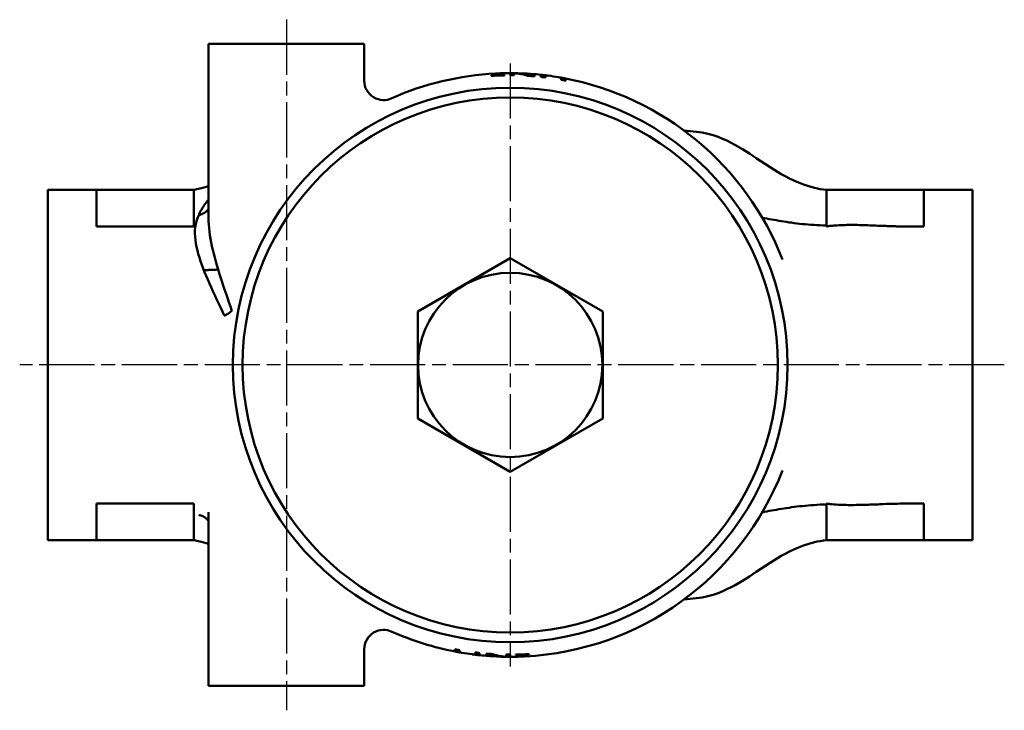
# Model space of a CAD drawing. Header units: millimetres. Extents: x 21 to 250, y 92 to 357.
# Tile 1 of 3: x 39 to 141, y 92 to 163. Entities that reach past the tile are written whole.
import ezdxf

# ---------------------------------------------------------------- set-up
doc = ezdxf.new("R2010")
doc.units = ezdxf.units.MM
doc.linetypes.add('CHAIN', pattern=[0.3543, 0.2362, -0.0295, 0.0591, -0.0295])
for name, color, linetype, lineweight in [('Mittellinie(DIN)', 4, 'CHAIN', 25), ('Mittelpunktmarkierung(DIN)', 4, 'CHAIN', 25), ('Sichtbare Kanten(DIN)', 7, 'Continuous', 50)]:
    doc.layers.add(name, color=color, linetype=linetype, lineweight=lineweight)

msp = doc.modelspace()

# ---------------------------------------------------------------- linework, layer by layer
at = {"layer": 'Mittellinie(DIN)', "linetype": 'CHAIN', "ltscale": 23.990969}
msp.add_line((66.82, 162.57), (66.82, 91.57), dxfattribs=at)
at = {"layer": 'Mittelpunktmarkierung(DIN)', "linetype": 'CHAIN', "ltscale": 23.990969}
for p, q in [((89.82, 158.07), (89.82, 96.07)), ((140.59, 127.07), (39.42, 127.07))]:
    msp.add_line(p, q, dxfattribs=at)
at = {"layer": 'Sichtbare Kanten(DIN)'}
for p, q in [((58.82, 160.07), (74.82, 160.07)), ((58.82, 160.07), (58.82, 142.19)), ((74.82, 160.07), (74.82, 156.28)), ((87.87, 156.78), (87.87, 156.83)), ((88.32, 156.86), (88.32, 157.03)), ((88.32, 156.86), (88.32, 156.81)), ((88.78, 157.05), (88.78, 156.88)), ((88.78, 156.88), (88.78, 156.83)), ((89.23, 156.89), (89.23, 156.84)), ((89.8, 156.85), (89.8, 157.07)), ((90.24, 157.06), (90.24, 156.85)), ((91.87, 156.84), (91.87, 157)), ((91.87, 156.84), (91.87, 156.78)), ((92.31, 156.96), (92.31, 156.74)), ((92.97, 156.68), (92.97, 156.88)), ((93.31, 156.86), (93.31, 156.66)), ((93.44, 156.83), (93.44, 156.63)), ((95.04, 156.39), (95.04, 156.59)), ((95.51, 156.51), (95.51, 156.3)), ((42.32, 145.07), (42.32, 142.4)), ((57.32, 145.07), (47.32, 145.07)), ((47.32, 141.31), (47.32, 145.07)), ((57.32, 141.31), (57.32, 145.07)), ((122.32, 145.07), (122.32, 141.31)), ((122.32, 145.07), (132.32, 145.07)), ((132.32, 145.07), (137.32, 145.07)), ((132.32, 141.31), (132.32, 145.07)), ((137.32, 141.4), (137.32, 145.07)), ((42.32, 142.4), (42.32, 111.73)), ((57.81, 142.48), (57.81, 142.48)), ((47.32, 141.31), (57.32, 141.31)), ((137.32, 112.73), (137.32, 141.4)), ((80.32, 132.55), (89.82, 138.04)), ((89.82, 138.04), (99.32, 132.55)), ((80.32, 121.58), (80.32, 132.55)), ((99.32, 132.55), (99.32, 121.58)), ((89.82, 116.1), (80.32, 121.58)), ((99.32, 121.58), (89.82, 116.1)), ((47.32, 112.82), (57.32, 112.82)), ((47.32, 109.07), (47.32, 112.82)), ((57.32, 109.07), (57.32, 112.82)), ((122.32, 112.82), (122.32, 109.07)), ((132.32, 109.07), (132.32, 112.82)), ((137.32, 109.07), (137.32, 112.73)), ((42.32, 111.73), (42.32, 109.07)), ((58.82, 111.95), (58.82, 94.07)), ((47.32, 109.07), (57.32, 109.07)), ((122.32, 109.07), (132.32, 109.07)), ((137.32, 109.07), (132.32, 109.07)), ((74.82, 97.85), (74.82, 94.07)), ((84.13, 97.63), (84.13, 97.83)), ((84.59, 97.75), (84.59, 97.54)), ((86.2, 97.3), (86.2, 97.51)), ((86.33, 97.27), (86.33, 97.47)), ((86.66, 97.45), (86.66, 97.25)), ((87.33, 97.17), (87.33, 97.39)), ((87.76, 97.29), (87.76, 97.36)), ((87.76, 97.29), (87.76, 97.14)), ((89.4, 97.07), (89.4, 97.29)), ((89.83, 97.29), (89.83, 97.07)), ((90.41, 97.24), (90.41, 97.29)), ((90.85, 97.25), (90.85, 97.3)), ((90.85, 97.08), (90.85, 97.25)), ((91.32, 97.27), (91.32, 97.32)), ((91.32, 97.27), (91.32, 97.1)), ((91.76, 97.35), (91.76, 97.3)), ((74.82, 94.07), (58.82, 94.07))]:
    msp.add_line(p, q, dxfattribs=at)
at = {"layer": 'Sichtbare Kanten(DIN)', "flags": 128}
for points in [[(91.65, 156.79), (91.59, 156.81), (91.53, 156.83), (91.47, 156.85), (91.41, 156.87), (91.35, 156.89), (91.29, 156.9), (91.23, 156.92), (91.17, 156.93), (91.11, 156.95), (91.05, 156.96), (90.99, 156.97), (90.93, 156.98), (90.88, 156.99), (90.82, 157), (90.76, 157.01), (90.7, 157.02), (90.64, 157.03), (90.58, 157.04), (90.52, 157.04), (90.47, 157.05), (90.41, 157.05), (90.35, 157.06), (90.29, 157.06), (90.24, 157.06)], [(90.34, 157.06), (90.4, 157.06), (90.46, 157.06), (90.53, 157.06), (90.59, 157.06), (90.65, 157.05), (90.71, 157.05), (90.78, 157.05), (90.84, 157.04), (90.91, 157.04), (90.97, 157.03), (91.03, 157.02), (91.1, 157.01), (91.16, 157), (91.23, 156.99), (91.29, 156.98), (91.36, 156.97), (91.42, 156.96), (91.48, 156.94), (91.55, 156.93), (91.61, 156.91), (91.68, 156.9), (91.74, 156.88), (91.81, 156.86), (91.87, 156.84)], [(92.97, 156.88), (92.97, 156.89), (92.97, 156.89), (92.97, 156.89), (92.98, 156.89), (92.98, 156.89), (92.98, 156.89), (92.98, 156.89), (92.99, 156.89), (92.99, 156.89), (93, 156.89), (93, 156.89), (93.01, 156.89), (93.02, 156.89), (93.02, 156.89), (93.03, 156.89), (93.04, 156.89), (93.05, 156.89), (93.07, 156.89), (93.09, 156.89), (93.12, 156.88), (93.16, 156.88), (93.21, 156.87), (93.25, 156.87), (93.31, 156.86)], [(93.31, 156.86), (93.31, 156.86), (93.32, 156.86), (93.33, 156.86), (93.34, 156.86), (93.34, 156.86), (93.35, 156.86), (93.36, 156.86), (93.36, 156.85), (93.37, 156.85), (93.38, 156.85), (93.38, 156.85), (93.39, 156.85), (93.4, 156.85), (93.41, 156.85), (93.41, 156.85), (93.42, 156.85), (93.43, 156.85), (93.44, 156.84), (93.44, 156.84), (93.45, 156.84), (93.46, 156.84), (93.47, 156.84), (93.48, 156.84), (93.48, 156.84)], [(93.59, 156.83), (93.58, 156.83), (93.57, 156.83), (93.56, 156.83), (93.55, 156.83), (93.54, 156.83), (93.53, 156.84), (93.52, 156.84), (93.51, 156.84), (93.51, 156.84), (93.5, 156.84), (93.49, 156.84), (93.49, 156.84), (93.48, 156.84), (93.48, 156.84), (93.47, 156.84), (93.47, 156.84), (93.46, 156.84), (93.46, 156.84), (93.45, 156.84), (93.45, 156.84), (93.44, 156.84), (93.44, 156.84), (93.44, 156.83), (93.44, 156.83)], [(93.71, 156.81), (93.71, 156.81), (93.7, 156.81), (93.69, 156.82), (93.69, 156.82), (93.68, 156.82), (93.68, 156.82), (93.67, 156.82), (93.67, 156.82), (93.66, 156.82), (93.65, 156.82), (93.65, 156.82), (93.64, 156.82), (93.64, 156.82), (93.63, 156.82), (93.63, 156.82), (93.62, 156.82), (93.62, 156.82), (93.62, 156.83), (93.61, 156.83), (93.61, 156.83), (93.6, 156.83), (93.6, 156.83), (93.59, 156.83), (93.59, 156.83)], [(74.82, 156.28), (74.83, 156.03), (74.88, 155.78), (74.96, 155.54), (75.07, 155.31), (75.21, 155.1), (75.38, 154.9), (75.56, 154.73), (75.77, 154.59), (76, 154.47), (76.24, 154.38), (76.48, 154.32), (76.73, 154.3), (76.98, 154.3), (77.21, 154.34), (77.42, 154.4), (77.58, 154.46)], [(92.97, 156.68), (92.97, 156.68), (92.97, 156.69), (92.98, 156.69), (92.98, 156.69), (92.98, 156.69), (92.99, 156.69), (93, 156.69), (93, 156.69), (93.01, 156.69), (93.02, 156.69), (93.03, 156.69), (93.04, 156.69), (93.05, 156.69), (93.06, 156.69), (93.07, 156.69), (93.08, 156.69), (93.09, 156.69), (93.09, 156.69), (93.1, 156.69), (93.11, 156.68), (93.11, 156.68), (93.12, 156.68), (93.13, 156.68), (93.13, 156.68)], [(94.89, 156.63), (94.89, 156.64), (94.88, 156.64), (94.88, 156.64), (94.87, 156.64), (94.87, 156.64), (94.86, 156.64), (94.86, 156.64), (94.85, 156.64), (94.85, 156.64), (94.84, 156.64), (94.84, 156.64), (94.83, 156.64), (94.83, 156.65), (94.82, 156.65), (94.82, 156.65), (94.81, 156.65), (94.81, 156.65), (94.8, 156.65), (94.8, 156.65), (94.79, 156.65), (94.79, 156.65), (94.78, 156.65), (94.78, 156.65), (94.77, 156.66)], [(95.04, 156.59), (95.04, 156.59), (95.04, 156.59), (95.04, 156.59), (95.04, 156.6), (95.04, 156.6), (95.04, 156.6), (95.04, 156.6), (95.03, 156.6), (95.03, 156.6), (95.03, 156.6), (95.03, 156.6), (95.03, 156.6), (95.02, 156.61), (95.02, 156.61), (95.02, 156.61), (95.01, 156.61), (95.01, 156.61), (95, 156.61), (94.99, 156.61), (94.98, 156.62), (94.96, 156.62), (94.94, 156.62), (94.92, 156.63), (94.89, 156.63)], [(95, 156.61), (95, 156.61), (95.01, 156.61), (95.02, 156.61), (95.03, 156.61), (95.03, 156.61), (95.04, 156.61), (95.05, 156.6), (95.06, 156.6), (95.06, 156.6), (95.07, 156.6), (95.08, 156.6), (95.09, 156.6), (95.09, 156.6), (95.1, 156.6), (95.11, 156.59), (95.12, 156.59), (95.12, 156.59), (95.13, 156.59), (95.14, 156.59), (95.14, 156.59), (95.15, 156.59), (95.16, 156.59), (95.16, 156.59), (95.17, 156.58)], [(95.17, 156.58), (95.19, 156.58), (95.21, 156.58), (95.23, 156.57), (95.25, 156.57), (95.27, 156.57), (95.29, 156.56), (95.3, 156.56), (95.32, 156.56), (95.33, 156.56), (95.35, 156.55), (95.36, 156.55), (95.37, 156.55), (95.39, 156.55), (95.4, 156.54), (95.41, 156.54), (95.43, 156.54), (95.44, 156.53), (95.46, 156.53), (95.47, 156.53), (95.49, 156.52), (95.5, 156.52), (95.5, 156.51), (95.5, 156.51), (95.51, 156.51)], [(95.34, 156.35), (95.37, 156.34), (95.4, 156.34), (95.41, 156.34), (95.43, 156.33), (95.44, 156.33), (95.44, 156.33), (95.45, 156.33), (95.46, 156.33), (95.47, 156.32), (95.47, 156.32), (95.48, 156.32), (95.48, 156.32), (95.49, 156.32), (95.49, 156.32), (95.49, 156.31), (95.5, 156.31), (95.5, 156.31), (95.5, 156.31), (95.5, 156.31), (95.5, 156.31), (95.5, 156.31), (95.51, 156.3), (95.51, 156.3), (95.51, 156.3)], [(107.68, 151.17), (108.31, 151.12), (108.94, 151.05), (109.25, 151.01), (109.55, 150.96), (110.13, 150.84), (110.67, 150.68), (111.17, 150.51), (111.64, 150.33), (112.09, 150.13), (112.51, 149.92), (112.91, 149.71), (113.67, 149.26), (114.4, 148.8), (115.1, 148.34), (116.52, 147.4), (117.27, 146.93), (117.66, 146.69), (118.07, 146.47), (118.5, 146.24), (118.95, 146.03), (119.44, 145.82), (119.95, 145.62), (120.49, 145.44), (121.07, 145.29), (121.38, 145.22), (121.68, 145.16), (122, 145.11), (122.32, 145.07)], [(42.32, 145.07), (44.82, 145.07), (47.32, 145.07)], [(57.32, 145.07), (58.08, 145.25), (58.82, 145.45)], [(58.82, 144.06), (58.76, 144), (58.71, 143.94), (58.66, 143.87), (58.61, 143.81), (58.56, 143.75), (58.51, 143.68), (58.47, 143.62), (58.42, 143.56), (58.37, 143.49), (58.33, 143.42), (58.29, 143.36), (58.24, 143.29), (58.2, 143.23), (58.16, 143.16), (58.12, 143.09), (58.08, 143.03), (58.04, 142.96), (58.01, 142.89), (57.97, 142.82), (57.94, 142.75), (57.9, 142.69), (57.87, 142.62), (57.84, 142.55), (57.81, 142.48)], [(58.82, 143.08), (58.79, 143.04), (58.76, 143.01), (58.73, 142.97), (58.7, 142.94), (58.66, 142.9), (58.63, 142.87), (58.59, 142.84), (58.55, 142.81), (58.51, 142.78), (58.47, 142.75), (58.43, 142.72), (58.39, 142.7), (58.35, 142.67), (58.3, 142.65), (58.26, 142.63), (58.21, 142.6), (58.16, 142.58), (58.11, 142.57), (58.06, 142.55), (58.01, 142.53), (57.96, 142.52), (57.91, 142.5), (57.86, 142.49), (57.81, 142.48)], [(57.81, 142.48), (57.68, 142.16), (57.57, 141.85), (57.5, 141.54), (57.45, 141.22), (57.42, 140.9), (57.42, 140.57), (57.44, 140.24), (57.47, 139.9), (57.52, 139.55), (57.59, 139.2), (57.68, 138.85), (57.77, 138.49), (57.88, 138.12), (58, 137.75), (58.13, 137.38), (58.27, 137), (58.42, 136.62), (58.58, 136.24), (58.74, 135.85), (58.91, 135.45), (59.09, 135.06), (59.27, 134.65), (59.46, 134.25), (59.65, 133.84), (59.85, 133.42), (60.04, 133), (60.24, 132.57), (60.43, 132.14)], [(61.22, 132.63), (61.07, 133.08), (60.92, 133.52), (60.77, 133.96), (60.62, 134.4), (60.47, 134.83), (60.33, 135.25), (60.19, 135.67), (60.05, 136.09), (59.92, 136.5), (59.8, 136.91), (59.68, 137.32), (59.56, 137.72), (59.45, 138.11), (59.35, 138.51), (59.26, 138.9), (59.17, 139.28), (59.09, 139.67), (59.02, 140.04), (58.96, 140.41), (58.91, 140.78), (58.87, 141.14), (58.84, 141.49), (58.82, 141.84), (58.82, 142.19)], [(115.71, 142.21), (115.95, 142.17), (116.2, 142.12), (116.44, 142.07), (116.69, 142.03), (116.93, 141.98), (117.18, 141.94), (117.43, 141.9), (117.69, 141.85), (117.94, 141.81), (118.2, 141.77), (118.47, 141.73), (118.73, 141.7), (119, 141.66), (119.28, 141.63), (119.56, 141.59), (119.84, 141.56), (120.13, 141.54), (120.42, 141.51), (120.72, 141.48), (121.03, 141.46), (121.34, 141.44), (121.66, 141.43), (121.99, 141.41), (122.32, 141.4)], [(122.89, 141.38), (122.86, 141.38), (122.83, 141.38), (122.81, 141.38), (122.78, 141.37), (122.75, 141.37), (122.73, 141.37), (122.7, 141.37), (122.68, 141.36), (122.65, 141.36), (122.63, 141.36), (122.6, 141.35), (122.58, 141.35), (122.55, 141.35), (122.53, 141.34), (122.51, 141.34), (122.49, 141.34), (122.46, 141.34), (122.44, 141.33), (122.42, 141.33), (122.4, 141.33), (122.38, 141.32), (122.36, 141.32), (122.34, 141.32), (122.32, 141.31)], [(127.8, 141.38), (127.6, 141.39), (127.4, 141.4), (127.19, 141.41), (126.99, 141.42), (126.78, 141.42), (126.56, 141.43), (126.35, 141.44), (126.14, 141.44), (125.92, 141.45), (125.71, 141.45), (125.49, 141.46), (125.27, 141.46), (125.06, 141.46), (124.84, 141.46), (124.63, 141.46), (124.42, 141.46), (124.22, 141.45), (124.01, 141.45), (123.82, 141.44), (123.62, 141.43), (123.43, 141.42), (123.25, 141.41), (123.07, 141.4), (122.89, 141.38)], [(132.32, 141.31), (132.13, 141.31), (131.95, 141.31), (131.77, 141.31), (131.58, 141.31), (131.4, 141.31), (131.21, 141.31), (131.03, 141.31), (130.85, 141.31), (130.66, 141.31), (130.48, 141.31), (130.29, 141.31), (130.11, 141.32), (129.93, 141.32), (129.74, 141.32), (129.55, 141.32), (129.37, 141.33), (129.18, 141.33), (128.99, 141.34), (128.79, 141.35), (128.6, 141.35), (128.4, 141.36), (128.21, 141.37), (128.01, 141.38), (127.8, 141.38)], [(59.81, 136.88), (59.75, 136.87), (59.69, 136.87), (59.64, 136.87), (59.58, 136.86), (59.52, 136.86), (59.46, 136.86), (59.4, 136.86), (59.34, 136.85), (59.28, 136.85), (59.22, 136.85), (59.16, 136.85), (59.1, 136.84), (59.04, 136.84), (58.98, 136.84), (58.92, 136.84), (58.85, 136.84), (58.79, 136.83), (58.73, 136.83), (58.66, 136.83), (58.6, 136.83), (58.54, 136.83), (58.47, 136.83), (58.41, 136.83), (58.34, 136.82)], [(115.71, 111.92), (115.95, 111.97), (116.2, 112.01), (116.44, 112.06), (116.69, 112.1), (116.93, 112.15), (117.18, 112.19), (117.43, 112.24), (117.69, 112.28), (117.94, 112.32), (118.2, 112.36), (118.47, 112.4), (118.73, 112.44), (119, 112.47), (119.28, 112.51), (119.56, 112.54), (119.84, 112.57), (120.13, 112.6), (120.42, 112.62), (120.72, 112.65), (121.03, 112.67), (121.34, 112.69), (121.66, 112.71), (121.99, 112.72), (122.32, 112.73)], [(122.32, 112.82), (122.34, 112.82), (122.36, 112.81), (122.38, 112.81), (122.4, 112.81), (122.42, 112.8), (122.44, 112.8), (122.46, 112.8), (122.49, 112.79), (122.51, 112.79), (122.53, 112.79), (122.55, 112.79), (122.58, 112.78), (122.6, 112.78), (122.63, 112.78), (122.65, 112.77), (122.68, 112.77), (122.7, 112.77), (122.73, 112.77), (122.75, 112.76), (122.78, 112.76), (122.81, 112.76), (122.83, 112.75), (122.86, 112.75), (122.89, 112.75)], [(122.89, 112.75), (123.1, 112.73), (123.31, 112.72), (123.52, 112.7), (123.73, 112.69), (123.94, 112.69), (124.15, 112.68), (124.35, 112.68), (124.55, 112.67), (124.76, 112.67), (124.96, 112.67), (125.17, 112.67), (125.38, 112.68), (125.58, 112.68), (125.79, 112.68), (126, 112.69), (126.2, 112.69), (126.41, 112.7), (126.62, 112.7), (126.82, 112.71), (127.02, 112.72), (127.22, 112.73), (127.42, 112.73), (127.61, 112.74), (127.8, 112.75)], [(127.8, 112.75), (128.15, 112.76), (128.47, 112.78), (128.77, 112.79), (129.07, 112.8), (129.36, 112.81), (129.62, 112.81), (129.85, 112.82), (130.04, 112.82), (130.21, 112.82), (130.37, 112.82), (130.51, 112.82), (130.65, 112.82), (130.79, 112.82), (130.92, 112.82), (131.06, 112.82), (131.2, 112.82), (131.34, 112.82), (131.48, 112.82), (131.62, 112.82), (131.76, 112.82), (131.9, 112.82), (132.04, 112.82), (132.18, 112.82), (132.32, 112.82)], [(58.82, 111.06), (58.79, 111.09), (58.76, 111.13), (58.73, 111.16), (58.7, 111.2), (58.66, 111.23), (58.63, 111.26), (58.59, 111.29), (58.55, 111.33), (58.51, 111.35), (58.47, 111.38), (58.43, 111.41), (58.39, 111.44), (58.35, 111.46), (58.3, 111.48), (58.26, 111.51), (58.21, 111.53), (58.16, 111.55), (58.11, 111.57), (58.06, 111.59), (58.01, 111.6), (57.96, 111.62), (57.91, 111.63), (57.86, 111.64), (57.81, 111.66)], [(47.32, 109.07), (44.82, 109.06), (42.32, 109.07)], [(58.82, 108.69), (58.08, 108.88), (57.32, 109.07)], [(122.32, 109.07), (122, 109.02), (121.68, 108.97), (121.37, 108.91), (121.07, 108.85), (120.49, 108.69), (119.95, 108.51), (119.43, 108.32), (118.95, 108.11), (118.5, 107.89), (118.07, 107.67), (117.66, 107.44), (117.27, 107.21), (116.52, 106.74), (115.1, 105.8), (114.4, 105.33), (113.68, 104.87), (112.92, 104.43), (112.51, 104.22), (112.09, 104.01), (111.65, 103.81), (111.17, 103.62), (110.67, 103.45), (110.13, 103.3), (109.55, 103.17), (109.25, 103.12), (108.94, 103.08), (108.32, 103.02), (107.68, 102.96)], [(77.58, 99.67), (77.42, 99.74), (77.21, 99.79), (76.98, 99.83), (76.73, 99.84), (76.48, 99.81), (76.24, 99.76), (76, 99.67), (75.77, 99.55), (75.56, 99.4), (75.38, 99.23), (75.21, 99.04), (75.07, 98.82), (74.96, 98.59), (74.88, 98.35), (74.83, 98.1), (74.82, 97.85)], [(84.29, 97.78), (84.26, 97.79), (84.24, 97.79), (84.22, 97.8), (84.21, 97.8), (84.2, 97.8), (84.19, 97.8), (84.18, 97.81), (84.18, 97.81), (84.17, 97.81), (84.16, 97.81), (84.16, 97.81), (84.15, 97.81), (84.15, 97.82), (84.15, 97.82), (84.14, 97.82), (84.14, 97.82), (84.14, 97.82), (84.14, 97.82), (84.13, 97.83), (84.13, 97.83), (84.13, 97.83), (84.13, 97.83), (84.13, 97.83), (84.13, 97.83)], [(84.46, 97.55), (84.44, 97.55), (84.42, 97.56), (84.4, 97.56), (84.39, 97.56), (84.37, 97.57), (84.35, 97.57), (84.33, 97.57), (84.32, 97.58), (84.3, 97.58), (84.29, 97.58), (84.27, 97.58), (84.26, 97.59), (84.25, 97.59), (84.24, 97.59), (84.22, 97.59), (84.21, 97.6), (84.19, 97.6), (84.18, 97.6), (84.16, 97.61), (84.15, 97.61), (84.14, 97.62), (84.13, 97.62), (84.13, 97.62), (84.13, 97.63)], [(84.64, 97.52), (84.63, 97.52), (84.62, 97.52), (84.62, 97.52), (84.61, 97.53), (84.6, 97.53), (84.59, 97.53), (84.59, 97.53), (84.58, 97.53), (84.57, 97.53), (84.56, 97.53), (84.56, 97.53), (84.55, 97.54), (84.54, 97.54), (84.53, 97.54), (84.53, 97.54), (84.52, 97.54), (84.51, 97.54), (84.51, 97.54), (84.5, 97.54), (84.49, 97.54), (84.48, 97.55), (84.48, 97.55), (84.47, 97.55), (84.46, 97.55)], [(84.59, 97.54), (84.59, 97.54), (84.6, 97.54), (84.6, 97.54), (84.6, 97.54), (84.6, 97.54), (84.6, 97.54), (84.6, 97.54), (84.6, 97.53), (84.6, 97.53), (84.6, 97.53), (84.61, 97.53), (84.61, 97.53), (84.61, 97.53), (84.61, 97.53), (84.62, 97.53), (84.62, 97.53), (84.63, 97.52), (84.63, 97.52), (84.64, 97.52), (84.66, 97.52), (84.67, 97.51), (84.69, 97.51), (84.72, 97.5), (84.75, 97.5)], [(84.75, 97.5), (84.75, 97.5), (84.75, 97.5), (84.76, 97.5), (84.76, 97.5), (84.77, 97.5), (84.77, 97.49), (84.78, 97.49), (84.78, 97.49), (84.79, 97.49), (84.79, 97.49), (84.8, 97.49), (84.8, 97.49), (84.81, 97.49), (84.81, 97.49), (84.82, 97.49), (84.82, 97.49), (84.83, 97.48), (84.83, 97.48), (84.84, 97.48), (84.84, 97.48), (84.85, 97.48), (84.85, 97.48), (84.86, 97.48), (84.87, 97.48)], [(85.92, 97.32), (85.93, 97.32), (85.94, 97.32), (85.94, 97.32), (85.95, 97.32), (85.95, 97.32), (85.96, 97.32), (85.96, 97.32), (85.97, 97.31), (85.98, 97.31), (85.98, 97.31), (85.99, 97.31), (85.99, 97.31), (86, 97.31), (86, 97.31), (86.01, 97.31), (86.01, 97.31), (86.02, 97.31), (86.02, 97.31), (86.02, 97.31), (86.03, 97.31), (86.03, 97.31), (86.04, 97.31), (86.04, 97.31), (86.05, 97.31)], [(86.05, 97.31), (86.06, 97.3), (86.07, 97.3), (86.08, 97.3), (86.09, 97.3), (86.1, 97.3), (86.11, 97.3), (86.11, 97.3), (86.12, 97.3), (86.13, 97.3), (86.14, 97.3), (86.14, 97.3), (86.15, 97.3), (86.15, 97.29), (86.16, 97.29), (86.16, 97.29), (86.17, 97.29), (86.17, 97.29), (86.18, 97.29), (86.18, 97.29), (86.19, 97.3), (86.19, 97.3), (86.19, 97.3), (86.2, 97.3), (86.2, 97.3)], [(86.33, 97.27), (86.32, 97.27), (86.31, 97.27), (86.31, 97.27), (86.3, 97.28), (86.29, 97.28), (86.29, 97.28), (86.28, 97.28), (86.27, 97.28), (86.26, 97.28), (86.26, 97.28), (86.25, 97.28), (86.24, 97.28), (86.24, 97.28), (86.23, 97.28), (86.22, 97.29), (86.21, 97.29), (86.21, 97.29), (86.2, 97.29), (86.19, 97.29), (86.18, 97.29), (86.18, 97.29), (86.17, 97.29), (86.16, 97.29), (86.15, 97.29)], [(86.66, 97.25), (86.66, 97.25), (86.66, 97.25), (86.66, 97.25), (86.66, 97.24), (86.66, 97.24), (86.65, 97.24), (86.65, 97.24), (86.65, 97.24), (86.64, 97.24), (86.64, 97.24), (86.63, 97.24), (86.63, 97.24), (86.62, 97.24), (86.61, 97.24), (86.6, 97.24), (86.59, 97.24), (86.58, 97.24), (86.56, 97.24), (86.54, 97.25), (86.51, 97.25), (86.47, 97.25), (86.43, 97.26), (86.38, 97.27), (86.33, 97.27)], [(86.66, 97.45), (86.66, 97.45), (86.66, 97.45), (86.66, 97.45), (86.66, 97.44), (86.65, 97.44), (86.65, 97.44), (86.64, 97.44), (86.63, 97.44), (86.62, 97.44), (86.61, 97.44), (86.6, 97.44), (86.59, 97.44), (86.58, 97.44), (86.57, 97.44), (86.56, 97.45), (86.56, 97.45), (86.55, 97.45), (86.54, 97.45), (86.54, 97.45), (86.53, 97.45), (86.52, 97.45), (86.52, 97.45), (86.51, 97.45), (86.5, 97.45)], [(89.3, 97.08), (89.24, 97.08), (89.17, 97.07), (89.11, 97.08), (89.05, 97.08), (88.98, 97.08), (88.92, 97.08), (88.86, 97.09), (88.79, 97.09), (88.73, 97.1), (88.67, 97.1), (88.6, 97.11), (88.54, 97.12), (88.47, 97.13), (88.41, 97.14), (88.34, 97.15), (88.28, 97.16), (88.22, 97.18), (88.15, 97.19), (88.09, 97.2), (88.02, 97.22), (87.96, 97.24), (87.89, 97.25), (87.83, 97.27), (87.76, 97.29)], [(87.99, 97.34), (88.05, 97.32), (88.11, 97.3), (88.17, 97.28), (88.23, 97.27), (88.29, 97.25), (88.35, 97.23), (88.41, 97.22), (88.46, 97.2), (88.52, 97.19), (88.58, 97.17), (88.64, 97.16), (88.7, 97.15), (88.76, 97.14), (88.82, 97.13), (88.88, 97.12), (88.94, 97.11), (88.99, 97.1), (89.05, 97.1), (89.11, 97.09), (89.17, 97.09), (89.23, 97.08), (89.28, 97.08), (89.34, 97.07), (89.4, 97.07)]]:
    msp.add_lwpolyline(points, dxfattribs=at)
at = {"layer": 'Sichtbare Kanten(DIN)'}
for radius in [28.5, 27.5, 9.47]:
    msp.add_circle((89.82, 127.07), radius, dxfattribs=at)
for radius, start, end in [(30, 92.8644, 114.0677), (29.83, 92.8808, 93.7375), (29.78, 91.1327, 93.7436), (29.99, 91.9756, 92.865), (29.8, 91.9885, 92.8837), (30, 90.0302, 91.9753), (29.83, 91.1309, 91.9865), (29.99, 89.2012, 90.0302), (29.8, 89.196, 90.0304), (29.78, 89.1955, 90.0304), (30, 86.0727, 88.5656), (29.99, 85.2407, 86.072), (30, 83.6561, 85.2416), (29.78, 85.2065, 86.4813), (29.8, 85.2095, 86.0463), (29.78, 83.0176, 83.9184), (29.8, 83.022, 83.6134), (30, 80.4989, 82.5426), (29.8, 79.313, 79.906), (29.78, 78.9893, 79.8996), (30, 21.176, 79.3851), (30, 272.8644, 338.824), (30, 245.9323, 259.3851), (29.78, 258.9893, 259.8996), (29.8, 259.313, 259.906), (30, 260.4989, 262.5426), (29.78, 263.0176, 263.9184), (29.8, 263.022, 263.6134), (30, 263.6561, 265.2416), (29.78, 265.2065, 266.4813), (29.8, 265.2095, 266.0463), (29.99, 265.2407, 266.072), (30, 266.0727, 268.5656), (29.78, 269.1955, 270.0304), (29.8, 269.196, 270.0304), (29.78, 271.1327, 273.7436), (29.83, 271.1309, 271.9865), (29.8, 271.9885, 272.8837), (29.83, 272.8808, 273.7375), (29.99, 269.2012, 270.0302), (30, 270.0302, 271.9753), (29.99, 271.9756, 272.865)]:
    msp.add_arc((89.82, 127.07), radius, start, end, dxfattribs=at)
msp.add_ellipse((59.82, 132.63), major_axis=(-1.85, -0.76), ratio=0.350745, start_param=1.762122, end_param=2.27421, dxfattribs=at)

doc.saveas('drawing.dxf')
